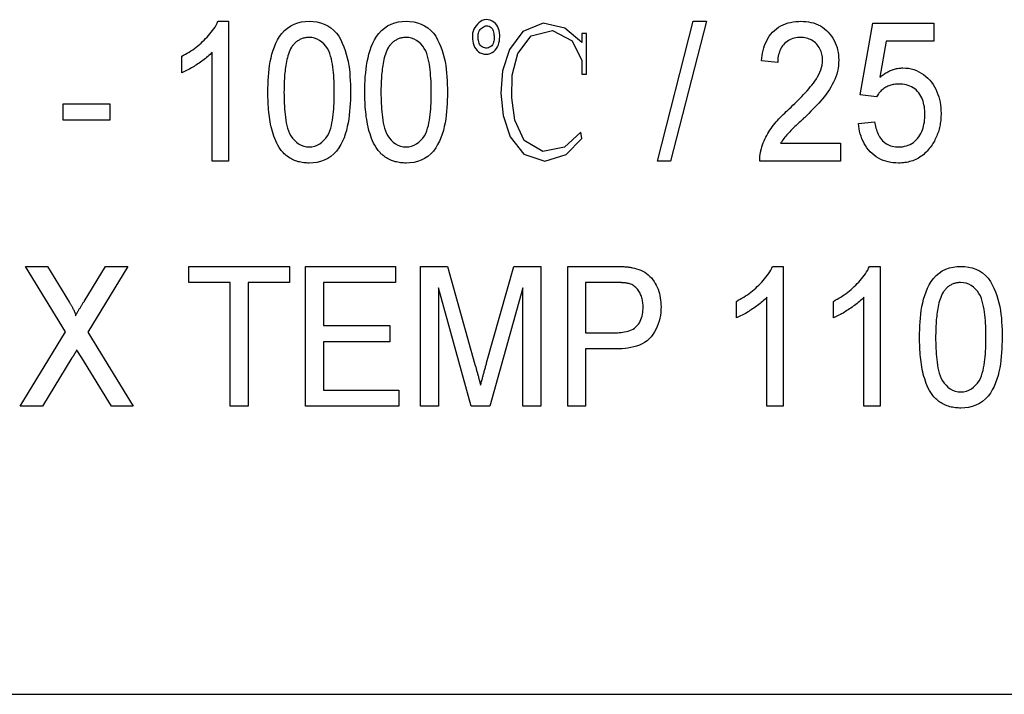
# Model space of a CAD drawing. Header units: millimetres. Extents: x 46 to 3733, y 68 to 351.
# Tile 5 of 12: x 323 to 334, y 326 to 333. Entities that reach past the tile are written whole.
import ezdxf

# ---------------------------------------------------------------- set-up
doc = ezdxf.new("R2010")
doc.units = ezdxf.units.MM
doc.layers.add('DETAIL', color=2, linetype='Continuous')

msp = doc.modelspace()

# ---------------------------------------------------------------- linework, layer by layer
at = {"layer": 'DETAIL'}
for p, q in [((325.282, 333.007), (325.393, 333.007)), ((325.393, 333.007), (325.393, 331.507)), ((329.989, 331.507), (330.374, 333.007)), ((330.514, 333.007), (330.13, 331.507)), ((330.374, 333.007), (330.514, 333.007)), ((332.163, 332.218), (332.297, 332.988)), ((332.297, 332.988), (332.951, 332.988)), ((332.951, 332.988), (332.951, 332.795)), ((329.231, 332.878), (329.18, 332.878)), ((329.18, 332.878), (329.18, 332.781)), ((329.231, 332.44), (329.231, 332.878)), ((332.44, 332.795), (332.372, 332.407)), ((332.951, 332.795), (332.44, 332.795)), ((324.893, 332.455), (324.893, 332.632)), ((325.22, 331.507), (325.22, 332.676)), ((329.18, 332.586), (329.18, 332.44)), ((331.278, 332.565), (331.105, 332.584)), ((329.18, 332.44), (329.231, 332.44)), ((332.336, 332.199), (332.163, 332.218)), ((323.624, 332.122), (324.124, 332.122)), ((323.624, 331.949), (323.624, 332.122)), ((324.124, 332.122), (324.124, 331.949)), ((324.124, 331.949), (323.624, 331.949)), ((332.143, 331.911), (332.316, 331.93)), ((331.309, 331.699), (331.951, 331.699)), ((331.951, 331.699), (331.951, 331.507)), ((325.393, 331.507), (325.22, 331.507)), ((330.13, 331.507), (329.989, 331.507)), ((331.951, 331.507), (331.086, 331.507)), ((323.65, 329.68), (323.22, 330.38)), ((323.22, 330.38), (323.454, 330.38)), ((323.454, 330.38), (323.693, 329.991)), ((323.847, 330.003), (324.076, 330.38)), ((324.316, 330.38), (323.887, 329.674)), ((324.076, 330.38), (324.316, 330.38)), ((324.97, 330.207), (324.97, 330.38)), ((324.97, 330.38), (326.047, 330.38)), ((326.047, 330.38), (326.047, 330.207)), ((326.22, 330.38), (327.182, 330.38)), ((326.22, 328.88), (326.22, 330.38)), ((327.182, 330.38), (327.182, 330.207)), ((327.451, 330.38), (327.739, 330.38)), ((327.451, 328.88), (327.451, 330.38)), ((327.739, 330.38), (328.035, 329.327)), ((328.16, 329.345), (328.452, 330.38)), ((328.452, 330.38), (328.739, 330.38)), ((328.739, 330.38), (328.739, 328.88)), ((329.028, 330.38), (329.522, 330.38)), ((329.028, 328.88), (329.028, 330.38)), ((331.224, 330.38), (331.336, 330.38)), ((331.336, 330.38), (331.336, 328.88)), ((332.263, 330.38), (332.374, 330.38)), ((332.374, 330.38), (332.374, 328.88)), ((325.413, 330.207), (324.97, 330.207)), ((325.413, 328.88), (325.413, 330.207)), ((326.047, 330.207), (325.605, 330.207)), ((325.605, 330.207), (325.605, 328.88)), ((327.182, 330.207), (326.413, 330.207)), ((326.413, 330.207), (326.413, 329.745)), ((327.995, 328.88), (327.643, 330.149)), ((327.643, 330.149), (327.643, 328.88)), ((328.547, 330.149), (328.195, 328.88)), ((328.547, 328.88), (328.547, 330.149)), ((329.22, 330.207), (329.22, 329.668)), ((329.538, 330.207), (329.22, 330.207)), ((331.163, 328.88), (331.163, 330.049)), ((332.201, 328.88), (332.201, 330.049)), ((330.836, 329.828), (330.836, 330.005)), ((331.874, 329.828), (331.874, 330.005)), ((326.413, 329.745), (327.124, 329.745)), ((327.124, 329.745), (327.124, 329.572)), ((323.163, 328.88), (323.65, 329.68)), ((323.887, 329.674), (324.374, 328.88)), ((329.22, 329.668), (329.542, 329.668)), ((327.124, 329.572), (326.413, 329.572)), ((326.413, 329.572), (326.413, 329.053)), ((323.822, 329.399), (323.77, 329.483)), ((329.549, 329.495), (329.22, 329.495)), ((329.22, 329.495), (329.22, 328.88)), ((323.718, 329.398), (323.403, 328.88)), ((324.14, 328.88), (323.822, 329.399)), ((326.413, 329.053), (327.22, 329.053)), ((327.22, 329.053), (327.22, 328.88)), ((323.403, 328.88), (323.163, 328.88)), ((324.374, 328.88), (324.14, 328.88)), ((325.605, 328.88), (325.413, 328.88)), ((327.22, 328.88), (326.22, 328.88)), ((327.643, 328.88), (327.451, 328.88)), ((328.195, 328.88), (327.995, 328.88)), ((328.739, 328.88), (328.547, 328.88)), ((329.22, 328.88), (329.028, 328.88)), ((331.336, 328.88), (331.163, 328.88)), ((332.374, 328.88), (332.201, 328.88)), ((369.817, 325.792), (315.124, 325.792))]:
    msp.add_line(p, q, dxfattribs=at)
at = {"layer": 'DETAIL', "flags": 128}
for points in [[(324.893, 332.632), (324.913, 332.643), (324.933, 332.654), (324.953, 332.666), (324.973, 332.678), (324.992, 332.69), (325.011, 332.703), (325.029, 332.716), (325.047, 332.73), (325.065, 332.745), (325.083, 332.759), (325.1, 332.774), (325.117, 332.79), (325.133, 332.806), (325.149, 332.822), (325.165, 332.838), (325.181, 332.855), (325.195, 332.873), (325.21, 332.891), (325.224, 332.909), (325.237, 332.927), (325.25, 332.946), (325.261, 332.966), (325.272, 332.986), (325.282, 333.007)], [(325.816, 332.247), (325.817, 332.288), (325.818, 332.329), (325.819, 332.371), (325.822, 332.412), (325.825, 332.453), (325.83, 332.494), (325.835, 332.535), (325.842, 332.576), (325.85, 332.616), (325.86, 332.656), (325.872, 332.696), (325.886, 332.735), (325.902, 332.773), (325.921, 332.809), (325.942, 332.845), (325.967, 332.878), (325.995, 332.908), (326.026, 332.935), (326.061, 332.958), (326.097, 332.977), (326.136, 332.99), (326.177, 333), (326.217, 333.005), (326.259, 333.007)], [(326.259, 333.007), (326.3, 333.005), (326.341, 333), (326.381, 332.99), (326.42, 332.976), (326.457, 332.958), (326.492, 332.936), (326.524, 332.909), (326.552, 332.879), (326.576, 332.846), (326.597, 332.81), (326.614, 332.772), (326.63, 332.734), (326.644, 332.695), (326.656, 332.656), (326.667, 332.616), (326.676, 332.576), (326.683, 332.535), (326.689, 332.494), (326.693, 332.453), (326.696, 332.412), (326.698, 332.371), (326.7, 332.329), (326.701, 332.288), (326.701, 332.247)], [(326.855, 332.247), (326.855, 332.288), (326.856, 332.329), (326.858, 332.371), (326.86, 332.412), (326.864, 332.453), (326.868, 332.494), (326.874, 332.535), (326.881, 332.576), (326.889, 332.616), (326.899, 332.656), (326.911, 332.696), (326.924, 332.735), (326.94, 332.773), (326.959, 332.809), (326.981, 332.845), (327.005, 332.878), (327.033, 332.908), (327.065, 332.935), (327.099, 332.958), (327.136, 332.977), (327.175, 332.99), (327.215, 333), (327.256, 333.005), (327.297, 333.007)], [(327.297, 333.007), (327.338, 333.005), (327.379, 333), (327.42, 332.99), (327.458, 332.976), (327.496, 332.958), (327.53, 332.936), (327.562, 332.909), (327.59, 332.879), (327.615, 332.846), (327.635, 332.81), (327.653, 332.772), (327.668, 332.734), (327.682, 332.695), (327.694, 332.656), (327.705, 332.616), (327.714, 332.576), (327.721, 332.535), (327.727, 332.494), (327.731, 332.453), (327.735, 332.412), (327.737, 332.371), (327.738, 332.329), (327.739, 332.288), (327.739, 332.247)], [(328.266, 332.716), (328.278, 332.735), (328.286, 332.755), (328.292, 332.776), (328.297, 332.797), (328.299, 332.819), (328.301, 332.841), (328.3, 332.863), (328.298, 332.885), (328.294, 332.907), (328.288, 332.928), (328.279, 332.948), (328.268, 332.967), (328.254, 332.984), (328.238, 332.998), (328.219, 333.01), (328.199, 333.018), (328.177, 333.023), (328.156, 333.025), (328.134, 333.022), (328.113, 333.015), (328.094, 333.004), (328.077, 332.99), (328.061, 332.975), (328.046, 332.959)], [(331.105, 332.584), (331.108, 332.612), (331.111, 332.639), (331.116, 332.667), (331.122, 332.694), (331.13, 332.721), (331.138, 332.747), (331.148, 332.773), (331.16, 332.799), (331.173, 332.823), (331.188, 332.847), (331.205, 332.869), (331.223, 332.89), (331.243, 332.91), (331.265, 332.927), (331.287, 332.943), (331.311, 332.958), (331.336, 332.97), (331.362, 332.981), (331.389, 332.989), (331.416, 332.996), (331.443, 333.001), (331.471, 333.004), (331.499, 333.006), (331.527, 333.007)], [(331.527, 333.007), (331.554, 333.006), (331.581, 333.004), (331.608, 333.001), (331.634, 332.996), (331.661, 332.989), (331.686, 332.98), (331.711, 332.97), (331.736, 332.957), (331.759, 332.943), (331.781, 332.927), (331.801, 332.909), (331.82, 332.89), (331.838, 332.87), (331.855, 332.848), (331.87, 332.826), (331.883, 332.802), (331.895, 332.778), (331.905, 332.753), (331.914, 332.727), (331.92, 332.701), (331.925, 332.674), (331.929, 332.647), (331.931, 332.62), (331.932, 332.593)], [(328.046, 332.959), (328.033, 332.942), (328.023, 332.922), (328.015, 332.902), (328.01, 332.88), (328.008, 332.858), (328.007, 332.836), (328.008, 332.814), (328.011, 332.793), (328.015, 332.771), (328.022, 332.75), (328.031, 332.73), (328.043, 332.712), (328.057, 332.695), (328.074, 332.681), (328.092, 332.669), (328.113, 332.661), (328.134, 332.656), (328.156, 332.655), (328.178, 332.656), (328.199, 332.662), (328.219, 332.671), (328.237, 332.683), (328.253, 332.698), (328.266, 332.716)], [(328.204, 332.736), (328.192, 332.729), (328.18, 332.723), (328.166, 332.72), (328.153, 332.72), (328.139, 332.722), (328.126, 332.726), (328.113, 332.732), (328.102, 332.739), (328.093, 332.749), (328.085, 332.761), (328.079, 332.773), (328.075, 332.786), (328.072, 332.8), (328.069, 332.813), (328.068, 332.827), (328.068, 332.841), (328.068, 332.854), (328.07, 332.868), (328.073, 332.881), (328.078, 332.894), (328.084, 332.907), (328.092, 332.918), (328.101, 332.929), (328.111, 332.938)], [(328.111, 332.938), (328.122, 332.946), (328.134, 332.953), (328.147, 332.958), (328.16, 332.96), (328.174, 332.959), (328.187, 332.955), (328.199, 332.948), (328.21, 332.939), (328.218, 332.929), (328.225, 332.917), (328.23, 332.904), (328.234, 332.891), (328.237, 332.877), (328.238, 332.863), (328.24, 332.85), (328.24, 332.836), (328.24, 332.822), (328.239, 332.809), (328.237, 332.795), (328.233, 332.782), (328.229, 332.769), (328.223, 332.756), (328.214, 332.745), (328.204, 332.736)], [(329.18, 332.781), (328.996, 332.935), (328.765, 332.988), (328.546, 332.898), (328.404, 332.705), (328.329, 332.477), (328.313, 332.237), (328.337, 331.997), (328.411, 331.769), (328.56, 331.582), (328.785, 331.509), (329.011, 331.58), (329.18, 331.75), (329.17, 331.82), (328.995, 331.658), (328.763, 331.612), (328.562, 331.731), (328.462, 331.949), (328.429, 332.187), (328.435, 332.428), (328.493, 332.661), (328.638, 332.85), (328.867, 332.909), (329.075, 332.799), (329.18, 332.586)], [(326.257, 332.834), (326.248, 332.834), (326.238, 332.833), (326.229, 332.832), (326.22, 332.831), (326.211, 332.829), (326.202, 332.827), (326.193, 332.825), (326.184, 332.822), (326.175, 332.819), (326.167, 332.815), (326.159, 332.811), (326.151, 332.806), (326.143, 332.802), (326.135, 332.797), (326.127, 332.791), (326.12, 332.786), (326.113, 332.78), (326.106, 332.773), (326.099, 332.767), (326.093, 332.76), (326.087, 332.753), (326.081, 332.746), (326.076, 332.738), (326.07, 332.731)], [(326.528, 332.247), (326.528, 332.277), (326.527, 332.307), (326.527, 332.337), (326.525, 332.367), (326.524, 332.397), (326.522, 332.427), (326.52, 332.457), (326.517, 332.487), (326.513, 332.516), (326.508, 332.546), (326.503, 332.576), (326.497, 332.605), (326.489, 332.634), (326.48, 332.662), (326.468, 332.69), (326.454, 332.716), (326.436, 332.741), (326.417, 332.764), (326.395, 332.784), (326.371, 332.802), (326.344, 332.816), (326.316, 332.826), (326.287, 332.832), (326.257, 332.834)], [(327.295, 332.834), (327.286, 332.834), (327.277, 332.833), (327.268, 332.832), (327.258, 332.831), (327.249, 332.829), (327.24, 332.827), (327.231, 332.825), (327.223, 332.822), (327.214, 332.819), (327.205, 332.815), (327.197, 332.811), (327.189, 332.806), (327.181, 332.802), (327.173, 332.797), (327.166, 332.791), (327.158, 332.786), (327.151, 332.78), (327.145, 332.773), (327.138, 332.767), (327.132, 332.76), (327.126, 332.753), (327.12, 332.746), (327.114, 332.738), (327.108, 332.731)], [(327.566, 332.247), (327.566, 332.277), (327.566, 332.307), (327.565, 332.337), (327.564, 332.367), (327.562, 332.397), (327.56, 332.427), (327.558, 332.457), (327.555, 332.487), (327.551, 332.516), (327.547, 332.546), (327.542, 332.576), (327.535, 332.605), (327.527, 332.634), (327.518, 332.662), (327.507, 332.69), (327.492, 332.716), (327.475, 332.741), (327.455, 332.764), (327.434, 332.784), (327.409, 332.802), (327.383, 332.816), (327.355, 332.826), (327.325, 332.832), (327.295, 332.834)], [(331.523, 332.834), (331.506, 332.833), (331.489, 332.832), (331.472, 332.83), (331.455, 332.826), (331.439, 332.822), (331.422, 332.816), (331.407, 332.809), (331.392, 332.8), (331.378, 332.791), (331.364, 332.78), (331.352, 332.769), (331.34, 332.756), (331.329, 332.743), (331.32, 332.729), (331.311, 332.714), (331.303, 332.698), (331.297, 332.682), (331.292, 332.666), (331.287, 332.65), (331.284, 332.633), (331.281, 332.616), (331.279, 332.599), (331.278, 332.582), (331.278, 332.565)], [(331.759, 332.592), (331.758, 332.608), (331.757, 332.623), (331.755, 332.639), (331.752, 332.654), (331.748, 332.67), (331.743, 332.685), (331.737, 332.699), (331.73, 332.713), (331.722, 332.727), (331.713, 332.74), (331.703, 332.753), (331.693, 332.764), (331.682, 332.775), (331.67, 332.786), (331.657, 332.795), (331.644, 332.804), (331.63, 332.811), (331.616, 332.817), (331.601, 332.823), (331.586, 332.827), (331.57, 332.83), (331.555, 332.832), (331.539, 332.833), (331.523, 332.834)], [(326.07, 332.731), (326.06, 332.713), (326.051, 332.694), (326.043, 332.675), (326.036, 332.656), (326.03, 332.636), (326.025, 332.616), (326.02, 332.596), (326.015, 332.576), (326.012, 332.556), (326.008, 332.535), (326.005, 332.515), (326.002, 332.495), (326, 332.474), (325.998, 332.453), (325.996, 332.433), (325.995, 332.412), (325.993, 332.392), (325.992, 332.371), (325.991, 332.35), (325.991, 332.33), (325.99, 332.309), (325.99, 332.289), (325.99, 332.268), (325.989, 332.247)], [(327.108, 332.731), (327.099, 332.713), (327.089, 332.694), (327.082, 332.675), (327.075, 332.656), (327.069, 332.636), (327.063, 332.616), (327.058, 332.596), (327.054, 332.576), (327.05, 332.556), (327.047, 332.535), (327.044, 332.515), (327.041, 332.495), (327.039, 332.474), (327.037, 332.453), (327.035, 332.433), (327.033, 332.412), (327.032, 332.392), (327.031, 332.371), (327.03, 332.35), (327.029, 332.33), (327.029, 332.309), (327.028, 332.289), (327.028, 332.268), (327.028, 332.247)], [(325.22, 332.676), (325.209, 332.664), (325.197, 332.652), (325.185, 332.641), (325.173, 332.63), (325.16, 332.619), (325.147, 332.609), (325.134, 332.598), (325.121, 332.588), (325.108, 332.579), (325.094, 332.569), (325.081, 332.56), (325.067, 332.55), (325.053, 332.541), (325.039, 332.532), (325.025, 332.524), (325.011, 332.515), (324.997, 332.507), (324.982, 332.498), (324.968, 332.49), (324.953, 332.483), (324.939, 332.475), (324.924, 332.468), (324.908, 332.461), (324.893, 332.455)], [(331.402, 332.069), (331.422, 332.088), (331.441, 332.107), (331.46, 332.125), (331.48, 332.145), (331.499, 332.164), (331.518, 332.183), (331.536, 332.202), (331.555, 332.222), (331.573, 332.242), (331.592, 332.262), (331.61, 332.282), (331.627, 332.303), (331.644, 332.324), (331.661, 332.345), (331.677, 332.367), (331.692, 332.389), (331.706, 332.412), (331.719, 332.436), (331.73, 332.461), (331.74, 332.486), (331.748, 332.512), (331.754, 332.538), (331.757, 332.565), (331.759, 332.592)], [(331.932, 332.593), (331.931, 332.562), (331.928, 332.532), (331.924, 332.501), (331.918, 332.471), (331.91, 332.441), (331.901, 332.412), (331.89, 332.383), (331.877, 332.355), (331.863, 332.328), (331.848, 332.301), (331.832, 332.275), (331.815, 332.25), (331.797, 332.225), (331.778, 332.2), (331.759, 332.177), (331.739, 332.153), (331.718, 332.131), (331.697, 332.108), (331.676, 332.086), (331.655, 332.064), (331.633, 332.042), (331.611, 332.02), (331.589, 331.999), (331.567, 331.977)], [(332.372, 332.407), (332.381, 332.414), (332.39, 332.421), (332.399, 332.428), (332.408, 332.435), (332.417, 332.441), (332.427, 332.448), (332.436, 332.454), (332.446, 332.459), (332.456, 332.465), (332.466, 332.47), (332.477, 332.475), (332.487, 332.479), (332.498, 332.484), (332.508, 332.488), (332.519, 332.491), (332.53, 332.495), (332.541, 332.497), (332.552, 332.5), (332.563, 332.502), (332.575, 332.504), (332.586, 332.505), (332.597, 332.506), (332.609, 332.507), (332.62, 332.507)], [(332.62, 332.507), (332.649, 332.506), (332.679, 332.503), (332.708, 332.497), (332.736, 332.489), (332.764, 332.479), (332.791, 332.467), (332.816, 332.452), (332.841, 332.436), (332.864, 332.417), (332.885, 332.397), (332.906, 332.376), (332.925, 332.353), (332.942, 332.329), (332.958, 332.304), (332.972, 332.278), (332.984, 332.252), (332.995, 332.224), (333.005, 332.196), (333.012, 332.168), (333.018, 332.139), (333.022, 332.11), (333.026, 332.08), (333.027, 332.051), (333.028, 332.021)], [(332.575, 332.334), (332.563, 332.333), (332.551, 332.333), (332.539, 332.332), (332.527, 332.331), (332.515, 332.329), (332.503, 332.327), (332.491, 332.324), (332.48, 332.32), (332.468, 332.316), (332.457, 332.312), (332.447, 332.306), (332.436, 332.301), (332.426, 332.294), (332.416, 332.287), (332.406, 332.28), (332.397, 332.273), (332.388, 332.265), (332.38, 332.256), (332.371, 332.247), (332.363, 332.238), (332.356, 332.229), (332.349, 332.219), (332.342, 332.209), (332.336, 332.199)], [(332.855, 332.01), (332.854, 332.03), (332.853, 332.051), (332.852, 332.071), (332.849, 332.091), (332.845, 332.111), (332.841, 332.131), (332.836, 332.15), (332.829, 332.17), (332.821, 332.188), (332.812, 332.206), (332.802, 332.224), (332.79, 332.241), (332.777, 332.256), (332.763, 332.271), (332.747, 332.284), (332.73, 332.295), (332.713, 332.305), (332.694, 332.313), (332.675, 332.32), (332.655, 332.325), (332.635, 332.329), (332.615, 332.332), (332.595, 332.333), (332.575, 332.334)], [(325.951, 331.632), (325.937, 331.655), (325.923, 331.678), (325.911, 331.701), (325.9, 331.725), (325.89, 331.75), (325.88, 331.775), (325.872, 331.8), (325.865, 331.826), (325.858, 331.851), (325.851, 331.877), (325.846, 331.903), (325.841, 331.929), (325.837, 331.955), (325.833, 331.982), (325.829, 332.008), (325.826, 332.034), (325.824, 332.061), (325.822, 332.087), (325.82, 332.114), (325.819, 332.14), (325.818, 332.167), (325.817, 332.194), (325.817, 332.22), (325.816, 332.247)], [(325.989, 332.247), (325.99, 332.217), (325.99, 332.188), (325.991, 332.158), (325.992, 332.128), (325.993, 332.098), (325.995, 332.068), (325.998, 332.038), (326.001, 332.009), (326.004, 331.979), (326.009, 331.949), (326.014, 331.92), (326.02, 331.891), (326.028, 331.862), (326.037, 331.833), (326.049, 331.806), (326.063, 331.779), (326.08, 331.755), (326.1, 331.732), (326.122, 331.712), (326.146, 331.694), (326.172, 331.679), (326.2, 331.669), (326.229, 331.663), (326.259, 331.661)], [(326.701, 332.247), (326.701, 332.205), (326.7, 332.164), (326.698, 332.123), (326.696, 332.082), (326.692, 332.041), (326.688, 332), (326.682, 331.959), (326.675, 331.918), (326.667, 331.878), (326.657, 331.838), (326.646, 331.798), (326.632, 331.759), (326.615, 331.721), (326.597, 331.685), (326.575, 331.649), (326.55, 331.616), (326.522, 331.586), (326.491, 331.559), (326.457, 331.536), (326.42, 331.518), (326.381, 331.504), (326.341, 331.495), (326.3, 331.489), (326.259, 331.488)], [(326.259, 331.661), (326.289, 331.663), (326.318, 331.669), (326.346, 331.68), (326.372, 331.694), (326.396, 331.712), (326.417, 331.733), (326.437, 331.755), (326.454, 331.78), (326.469, 331.806), (326.48, 331.833), (326.49, 331.862), (326.497, 331.891), (326.503, 331.92), (326.509, 331.949), (326.513, 331.979), (326.517, 332.009), (326.52, 332.038), (326.522, 332.068), (326.524, 332.098), (326.526, 332.128), (326.527, 332.158), (326.527, 332.188), (326.528, 332.217), (326.528, 332.247)], [(326.989, 331.632), (326.975, 331.655), (326.961, 331.678), (326.949, 331.701), (326.938, 331.725), (326.928, 331.75), (326.919, 331.775), (326.911, 331.8), (326.903, 331.826), (326.896, 331.851), (326.89, 331.877), (326.884, 331.903), (326.879, 331.929), (326.875, 331.955), (326.871, 331.982), (326.868, 332.008), (326.865, 332.034), (326.862, 332.061), (326.86, 332.087), (326.859, 332.114), (326.857, 332.14), (326.856, 332.167), (326.856, 332.194), (326.855, 332.22), (326.855, 332.247)], [(327.028, 332.247), (327.028, 332.217), (327.029, 332.188), (327.029, 332.158), (327.03, 332.128), (327.032, 332.098), (327.034, 332.068), (327.036, 332.038), (327.039, 332.009), (327.043, 331.979), (327.047, 331.949), (327.052, 331.92), (327.059, 331.891), (327.066, 331.862), (327.076, 331.833), (327.087, 331.806), (327.101, 331.779), (327.119, 331.755), (327.138, 331.732), (327.16, 331.712), (327.184, 331.694), (327.21, 331.679), (327.238, 331.669), (327.267, 331.663), (327.297, 331.661)], [(327.739, 332.247), (327.739, 332.205), (327.738, 332.164), (327.737, 332.123), (327.734, 332.082), (327.73, 332.041), (327.726, 332), (327.721, 331.959), (327.714, 331.918), (327.705, 331.878), (327.696, 331.838), (327.684, 331.798), (327.67, 331.759), (327.654, 331.721), (327.635, 331.685), (327.614, 331.649), (327.589, 331.616), (327.561, 331.586), (327.53, 331.559), (327.495, 331.536), (327.458, 331.518), (327.419, 331.504), (327.379, 331.495), (327.338, 331.489), (327.297, 331.488)], [(327.297, 331.661), (327.327, 331.663), (327.356, 331.669), (327.384, 331.68), (327.41, 331.694), (327.434, 331.712), (327.456, 331.733), (327.475, 331.755), (327.493, 331.78), (327.507, 331.806), (327.519, 331.833), (327.528, 331.862), (327.536, 331.891), (327.542, 331.92), (327.547, 331.949), (327.552, 331.979), (327.555, 332.009), (327.558, 332.038), (327.561, 332.068), (327.563, 332.098), (327.564, 332.128), (327.565, 332.158), (327.566, 332.188), (327.566, 332.217), (327.566, 332.247)], [(331.103, 331.64), (331.109, 331.661), (331.116, 331.682), (331.124, 331.703), (331.132, 331.724), (331.141, 331.744), (331.151, 331.764), (331.161, 331.783), (331.172, 331.803), (331.183, 331.822), (331.195, 331.841), (331.207, 331.859), (331.22, 331.877), (331.233, 331.894), (331.247, 331.912), (331.261, 331.929), (331.276, 331.945), (331.291, 331.961), (331.306, 331.977), (331.322, 331.993), (331.337, 332.009), (331.353, 332.024), (331.369, 332.039), (331.386, 332.054), (331.402, 332.069)], [(331.567, 331.977), (331.556, 331.967), (331.544, 331.956), (331.532, 331.945), (331.521, 331.934), (331.509, 331.923), (331.498, 331.912), (331.486, 331.901), (331.475, 331.89), (331.463, 331.879), (331.452, 331.868), (331.441, 331.857), (331.429, 331.846), (331.418, 331.835), (331.407, 331.824), (331.396, 331.812), (331.385, 331.801), (331.374, 331.789), (331.364, 331.777), (331.354, 331.765), (331.344, 331.752), (331.335, 331.739), (331.326, 331.726), (331.318, 331.713), (331.309, 331.699)], [(332.573, 331.661), (332.594, 331.662), (332.615, 331.663), (332.636, 331.667), (332.656, 331.672), (332.676, 331.678), (332.696, 331.687), (332.714, 331.697), (332.732, 331.709), (332.748, 331.722), (332.763, 331.737), (332.777, 331.752), (332.79, 331.769), (332.801, 331.787), (332.812, 331.806), (332.821, 331.825), (332.829, 331.844), (332.835, 331.864), (332.841, 331.884), (332.845, 331.905), (332.849, 331.926), (332.852, 331.947), (332.853, 331.968), (332.854, 331.989), (332.855, 332.01)], [(333.028, 332.021), (333.028, 332.006), (333.027, 331.99), (333.027, 331.975), (333.026, 331.959), (333.024, 331.944), (333.022, 331.928), (333.02, 331.913), (333.017, 331.898), (333.014, 331.882), (333.011, 331.867), (333.007, 331.852), (333.003, 331.837), (332.999, 331.822), (332.994, 331.807), (332.988, 331.793), (332.983, 331.778), (332.977, 331.764), (332.97, 331.75), (332.963, 331.736), (332.956, 331.722), (332.948, 331.709), (332.94, 331.696), (332.931, 331.683), (332.922, 331.67)], [(332.572, 331.488), (332.544, 331.489), (332.516, 331.491), (332.489, 331.494), (332.461, 331.5), (332.435, 331.507), (332.408, 331.516), (332.383, 331.527), (332.358, 331.54), (332.334, 331.555), (332.312, 331.571), (332.29, 331.589), (332.27, 331.608), (332.252, 331.629), (332.234, 331.651), (332.218, 331.674), (332.204, 331.698), (332.192, 331.723), (332.18, 331.748), (332.171, 331.774), (332.163, 331.801), (332.156, 331.828), (332.15, 331.855), (332.146, 331.883), (332.143, 331.911)], [(332.316, 331.93), (332.319, 331.913), (332.322, 331.896), (332.326, 331.879), (332.33, 331.863), (332.335, 331.846), (332.34, 331.83), (332.347, 331.814), (332.353, 331.798), (332.361, 331.783), (332.37, 331.768), (332.379, 331.754), (332.39, 331.74), (332.402, 331.727), (332.414, 331.715), (332.427, 331.705), (332.442, 331.695), (332.457, 331.686), (332.472, 331.679), (332.488, 331.673), (332.505, 331.669), (332.522, 331.665), (332.539, 331.663), (332.556, 331.661), (332.573, 331.661)], [(326.259, 331.488), (326.244, 331.488), (326.229, 331.489), (326.215, 331.49), (326.2, 331.491), (326.185, 331.493), (326.171, 331.496), (326.156, 331.499), (326.142, 331.502), (326.128, 331.507), (326.114, 331.511), (326.1, 331.516), (326.087, 331.522), (326.074, 331.529), (326.061, 331.536), (326.048, 331.543), (326.036, 331.551), (326.024, 331.56), (326.012, 331.569), (326.001, 331.578), (325.99, 331.588), (325.979, 331.599), (325.97, 331.61), (325.96, 331.621), (325.951, 331.632)], [(327.297, 331.488), (327.282, 331.488), (327.268, 331.489), (327.253, 331.49), (327.238, 331.491), (327.224, 331.493), (327.209, 331.496), (327.195, 331.499), (327.181, 331.502), (327.167, 331.507), (327.153, 331.511), (327.139, 331.516), (327.125, 331.522), (327.112, 331.529), (327.099, 331.536), (327.086, 331.543), (327.074, 331.551), (327.062, 331.56), (327.051, 331.569), (327.039, 331.578), (327.028, 331.588), (327.018, 331.599), (327.008, 331.61), (326.999, 331.621), (326.989, 331.632)], [(331.086, 331.507), (331.086, 331.513), (331.086, 331.518), (331.086, 331.524), (331.086, 331.529), (331.086, 331.535), (331.086, 331.541), (331.086, 331.546), (331.087, 331.552), (331.087, 331.558), (331.088, 331.563), (331.088, 331.569), (331.089, 331.574), (331.09, 331.58), (331.09, 331.585), (331.091, 331.591), (331.092, 331.597), (331.093, 331.602), (331.095, 331.608), (331.096, 331.613), (331.097, 331.619), (331.098, 331.624), (331.1, 331.629), (331.101, 331.635), (331.103, 331.64)], [(332.922, 331.67), (332.912, 331.656), (332.902, 331.643), (332.891, 331.629), (332.879, 331.616), (332.867, 331.604), (332.855, 331.592), (332.842, 331.581), (332.829, 331.57), (332.815, 331.56), (332.801, 331.55), (332.786, 331.541), (332.771, 331.533), (332.756, 331.526), (332.74, 331.519), (332.724, 331.513), (332.707, 331.507), (332.691, 331.503), (332.674, 331.498), (332.657, 331.495), (332.641, 331.492), (332.624, 331.49), (332.606, 331.489), (332.589, 331.488), (332.572, 331.488)], [(329.522, 330.38), (329.531, 330.38), (329.539, 330.38), (329.547, 330.38), (329.556, 330.38), (329.564, 330.38), (329.572, 330.379), (329.581, 330.379), (329.589, 330.379), (329.597, 330.379), (329.606, 330.378), (329.614, 330.378), (329.622, 330.377), (329.631, 330.377), (329.639, 330.376), (329.647, 330.376), (329.655, 330.375), (329.664, 330.374), (329.672, 330.374), (329.68, 330.373), (329.689, 330.371), (329.697, 330.37), (329.705, 330.369), (329.713, 330.367), (329.721, 330.366)], [(329.721, 330.366), (329.745, 330.361), (329.767, 330.355), (329.79, 330.347), (329.812, 330.338), (329.833, 330.328), (329.854, 330.317), (329.873, 330.304), (329.892, 330.289), (329.909, 330.273), (329.925, 330.256), (329.94, 330.237), (329.953, 330.218), (329.966, 330.198), (329.977, 330.177), (329.987, 330.156), (329.996, 330.134), (330.004, 330.112), (330.01, 330.089), (330.016, 330.066), (330.02, 330.043), (330.024, 330.019), (330.026, 329.996), (330.027, 329.972), (330.028, 329.949)], [(330.836, 330.005), (330.856, 330.016), (330.876, 330.027), (330.895, 330.039), (330.915, 330.051), (330.934, 330.063), (330.953, 330.076), (330.971, 330.09), (330.99, 330.103), (331.008, 330.118), (331.025, 330.132), (331.042, 330.147), (331.059, 330.163), (331.076, 330.179), (331.092, 330.195), (331.108, 330.211), (331.123, 330.228), (331.138, 330.246), (331.152, 330.264), (331.166, 330.282), (331.179, 330.3), (331.192, 330.32), (331.203, 330.339), (331.214, 330.359), (331.224, 330.38)], [(331.874, 330.005), (331.894, 330.016), (331.914, 330.027), (331.934, 330.039), (331.953, 330.051), (331.972, 330.063), (331.991, 330.076), (332.01, 330.09), (332.028, 330.103), (332.046, 330.118), (332.064, 330.132), (332.081, 330.147), (332.098, 330.163), (332.114, 330.179), (332.13, 330.195), (332.146, 330.211), (332.161, 330.228), (332.176, 330.246), (332.191, 330.264), (332.204, 330.282), (332.218, 330.3), (332.23, 330.32), (332.242, 330.339), (332.252, 330.359), (332.263, 330.38)], [(332.797, 329.62), (332.798, 329.661), (332.799, 329.702), (332.8, 329.744), (332.803, 329.785), (332.806, 329.826), (332.81, 329.867), (332.816, 329.908), (332.823, 329.949), (332.831, 329.989), (332.841, 330.029), (332.853, 330.069), (332.867, 330.108), (332.883, 330.146), (332.902, 330.182), (332.923, 330.218), (332.948, 330.251), (332.976, 330.281), (333.007, 330.308), (333.041, 330.331), (333.078, 330.35), (333.117, 330.363), (333.157, 330.373), (333.198, 330.378), (333.239, 330.38)], [(333.239, 330.38), (333.281, 330.378), (333.322, 330.373), (333.362, 330.363), (333.401, 330.349), (333.438, 330.331), (333.473, 330.309), (333.504, 330.282), (333.533, 330.252), (333.557, 330.219), (333.577, 330.183), (333.595, 330.145), (333.611, 330.107), (333.624, 330.068), (333.637, 330.029), (333.647, 329.989), (333.657, 329.949), (333.664, 329.908), (333.669, 329.867), (333.674, 329.826), (333.677, 329.785), (333.679, 329.744), (333.681, 329.702), (333.681, 329.661), (333.682, 329.62)], [(329.692, 330.194), (329.686, 330.195), (329.68, 330.197), (329.673, 330.198), (329.667, 330.199), (329.661, 330.2), (329.654, 330.201), (329.648, 330.202), (329.642, 330.203), (329.635, 330.203), (329.629, 330.204), (329.622, 330.204), (329.616, 330.205), (329.609, 330.205), (329.603, 330.206), (329.597, 330.206), (329.59, 330.206), (329.584, 330.206), (329.577, 330.206), (329.571, 330.207), (329.564, 330.207), (329.558, 330.207), (329.551, 330.207), (329.545, 330.207), (329.538, 330.207)], [(329.836, 329.943), (329.835, 329.956), (329.835, 329.968), (329.834, 329.981), (329.833, 329.994), (329.831, 330.007), (329.828, 330.019), (329.825, 330.032), (329.822, 330.044), (329.818, 330.057), (329.814, 330.069), (329.809, 330.08), (329.803, 330.092), (329.797, 330.103), (329.79, 330.114), (329.783, 330.125), (329.775, 330.135), (329.767, 330.145), (329.758, 330.154), (329.748, 330.162), (329.738, 330.17), (329.727, 330.177), (329.716, 330.184), (329.704, 330.189), (329.692, 330.194)], [(333.238, 330.207), (333.228, 330.207), (333.219, 330.206), (333.21, 330.205), (333.201, 330.204), (333.192, 330.203), (333.183, 330.2), (333.174, 330.198), (333.165, 330.195), (333.156, 330.192), (333.148, 330.188), (333.139, 330.184), (333.131, 330.18), (333.123, 330.175), (333.116, 330.17), (333.108, 330.164), (333.101, 330.159), (333.094, 330.153), (333.087, 330.146), (333.08, 330.14), (333.074, 330.133), (333.068, 330.126), (333.062, 330.119), (333.056, 330.112), (333.051, 330.104)], [(333.509, 329.62), (333.508, 329.65), (333.508, 329.68), (333.507, 329.71), (333.506, 329.74), (333.505, 329.77), (333.503, 329.8), (333.5, 329.83), (333.497, 329.86), (333.494, 329.89), (333.489, 329.919), (333.484, 329.949), (333.477, 329.978), (333.47, 330.007), (333.46, 330.035), (333.449, 330.063), (333.434, 330.089), (333.417, 330.114), (333.398, 330.137), (333.376, 330.157), (333.352, 330.175), (333.325, 330.189), (333.297, 330.199), (333.268, 330.205), (333.238, 330.207)], [(331.163, 330.049), (331.151, 330.037), (331.139, 330.025), (331.127, 330.014), (331.115, 330.003), (331.102, 329.992), (331.089, 329.982), (331.076, 329.972), (331.063, 329.962), (331.05, 329.952), (331.037, 329.942), (331.023, 329.933), (331.009, 329.924), (330.995, 329.914), (330.981, 329.906), (330.967, 329.897), (330.953, 329.888), (330.939, 329.88), (330.925, 329.871), (330.91, 329.863), (330.896, 329.856), (330.881, 329.848), (330.866, 329.841), (330.851, 329.834), (330.836, 329.828)], [(332.201, 330.049), (332.189, 330.037), (332.178, 330.025), (332.166, 330.014), (332.153, 330.003), (332.141, 329.992), (332.128, 329.982), (332.115, 329.972), (332.102, 329.962), (332.088, 329.952), (332.075, 329.942), (332.061, 329.933), (332.048, 329.924), (332.034, 329.914), (332.02, 329.906), (332.006, 329.897), (331.992, 329.888), (331.978, 329.88), (331.963, 329.871), (331.949, 329.863), (331.934, 329.856), (331.919, 329.848), (331.904, 329.841), (331.889, 329.834), (331.874, 329.828)], [(333.051, 330.104), (333.041, 330.086), (333.032, 330.068), (333.024, 330.048), (333.017, 330.029), (333.011, 330.009), (333.005, 329.989), (333.001, 329.969), (332.996, 329.949), (332.992, 329.929), (332.989, 329.908), (332.986, 329.888), (332.983, 329.868), (332.981, 329.847), (332.979, 329.827), (332.977, 329.806), (332.976, 329.785), (332.974, 329.765), (332.973, 329.744), (332.972, 329.724), (332.971, 329.703), (332.971, 329.682), (332.971, 329.662), (332.97, 329.641), (332.97, 329.62)], [(323.693, 329.991), (323.696, 329.985), (323.699, 329.98), (323.703, 329.974), (323.706, 329.968), (323.709, 329.963), (323.713, 329.957), (323.716, 329.952), (323.719, 329.946), (323.722, 329.94), (323.725, 329.935), (323.728, 329.929), (323.732, 329.923), (323.734, 329.918), (323.737, 329.912), (323.74, 329.906), (323.743, 329.9), (323.745, 329.894), (323.748, 329.888), (323.75, 329.882), (323.752, 329.876), (323.754, 329.87), (323.756, 329.864), (323.756, 329.857), (323.754, 329.851)], [(323.754, 329.851), (323.758, 329.857), (323.762, 329.864), (323.765, 329.87), (323.769, 329.876), (323.773, 329.883), (323.777, 329.889), (323.781, 329.895), (323.785, 329.902), (323.789, 329.908), (323.793, 329.914), (323.796, 329.921), (323.8, 329.927), (323.804, 329.933), (323.808, 329.94), (323.812, 329.946), (323.816, 329.952), (323.82, 329.959), (323.824, 329.965), (323.827, 329.971), (323.831, 329.978), (323.835, 329.984), (323.839, 329.991), (323.843, 329.997), (323.847, 330.003)], [(329.542, 329.668), (329.561, 329.669), (329.581, 329.67), (329.6, 329.671), (329.619, 329.673), (329.638, 329.677), (329.657, 329.681), (329.675, 329.686), (329.694, 329.692), (329.711, 329.7), (329.728, 329.708), (329.744, 329.719), (329.759, 329.731), (329.773, 329.745), (329.785, 329.76), (329.796, 329.776), (329.805, 329.793), (329.813, 329.811), (329.819, 329.829), (329.825, 329.847), (329.829, 329.866), (329.832, 329.885), (329.834, 329.904), (329.835, 329.924), (329.836, 329.943)], [(330.028, 329.949), (330.027, 329.917), (330.025, 329.886), (330.021, 329.855), (330.015, 329.824), (330.008, 329.793), (329.998, 329.763), (329.987, 329.734), (329.974, 329.705), (329.959, 329.677), (329.942, 329.651), (329.923, 329.626), (329.902, 329.602), (329.878, 329.581), (329.852, 329.563), (329.825, 329.548), (329.796, 329.535), (329.766, 329.524), (329.736, 329.516), (329.705, 329.509), (329.674, 329.504), (329.643, 329.5), (329.612, 329.497), (329.58, 329.496), (329.549, 329.495)], [(332.931, 329.005), (332.917, 329.028), (332.904, 329.051), (332.891, 329.074), (332.88, 329.098), (332.87, 329.123), (332.861, 329.148), (332.853, 329.173), (332.845, 329.199), (332.838, 329.224), (332.832, 329.25), (332.827, 329.276), (332.822, 329.302), (332.817, 329.328), (332.814, 329.355), (332.81, 329.381), (332.807, 329.408), (332.805, 329.434), (332.803, 329.46), (332.801, 329.487), (332.799, 329.514), (332.799, 329.54), (332.798, 329.567), (332.797, 329.593), (332.797, 329.62)], [(332.97, 329.62), (332.97, 329.59), (332.971, 329.561), (332.972, 329.531), (332.973, 329.501), (332.974, 329.471), (332.976, 329.441), (332.978, 329.411), (332.981, 329.382), (332.985, 329.352), (332.989, 329.322), (332.995, 329.293), (333.001, 329.264), (333.009, 329.235), (333.018, 329.206), (333.029, 329.179), (333.044, 329.153), (333.061, 329.128), (333.081, 329.106), (333.102, 329.085), (333.126, 329.067), (333.152, 329.052), (333.18, 329.042), (333.21, 329.036), (333.239, 329.034)], [(333.682, 329.62), (333.681, 329.579), (333.68, 329.537), (333.679, 329.496), (333.676, 329.455), (333.673, 329.414), (333.668, 329.373), (333.663, 329.332), (333.656, 329.291), (333.648, 329.251), (333.638, 329.211), (333.626, 329.171), (333.612, 329.132), (333.596, 329.094), (333.577, 329.058), (333.556, 329.022), (333.531, 328.989), (333.503, 328.959), (333.472, 328.932), (333.438, 328.909), (333.401, 328.891), (333.362, 328.877), (333.322, 328.868), (333.281, 328.862), (333.239, 328.861)], [(333.239, 329.034), (333.269, 329.036), (333.299, 329.042), (333.326, 329.053), (333.353, 329.067), (333.377, 329.085), (333.398, 329.106), (333.418, 329.128), (333.435, 329.153), (333.449, 329.179), (333.461, 329.206), (333.47, 329.235), (333.478, 329.264), (333.484, 329.293), (333.489, 329.322), (333.494, 329.352), (333.498, 329.382), (333.501, 329.411), (333.503, 329.441), (333.505, 329.471), (333.506, 329.501), (333.507, 329.531), (333.508, 329.561), (333.508, 329.59), (333.509, 329.62)], [(323.77, 329.483), (323.768, 329.48), (323.766, 329.476), (323.764, 329.472), (323.761, 329.469), (323.759, 329.465), (323.757, 329.462), (323.755, 329.458), (323.753, 329.455), (323.751, 329.451), (323.749, 329.448), (323.746, 329.444), (323.744, 329.441), (323.742, 329.437), (323.74, 329.433), (323.738, 329.43), (323.736, 329.426), (323.734, 329.423), (323.731, 329.419), (323.729, 329.416), (323.727, 329.412), (323.725, 329.409), (323.723, 329.405), (323.721, 329.402), (323.718, 329.398)], [(328.035, 329.327), (328.038, 329.318), (328.041, 329.309), (328.043, 329.3), (328.046, 329.291), (328.048, 329.282), (328.051, 329.272), (328.053, 329.263), (328.056, 329.254), (328.058, 329.245), (328.061, 329.236), (328.063, 329.227), (328.066, 329.217), (328.068, 329.208), (328.071, 329.199), (328.073, 329.19), (328.076, 329.181), (328.078, 329.171), (328.081, 329.162), (328.083, 329.153), (328.086, 329.144), (328.088, 329.135), (328.09, 329.126), (328.093, 329.116), (328.095, 329.107)], [(328.095, 329.107), (328.098, 329.117), (328.1, 329.127), (328.103, 329.137), (328.105, 329.147), (328.108, 329.157), (328.111, 329.167), (328.114, 329.177), (328.116, 329.187), (328.119, 329.197), (328.122, 329.207), (328.124, 329.217), (328.127, 329.226), (328.13, 329.236), (328.133, 329.246), (328.135, 329.256), (328.138, 329.266), (328.141, 329.276), (328.143, 329.286), (328.146, 329.296), (328.149, 329.306), (328.152, 329.316), (328.155, 329.326), (328.157, 329.336), (328.16, 329.345)], [(333.239, 328.861), (333.225, 328.861), (333.21, 328.862), (333.195, 328.863), (333.181, 328.864), (333.166, 328.866), (333.152, 328.869), (333.137, 328.872), (333.123, 328.876), (333.109, 328.88), (333.095, 328.884), (333.081, 328.89), (333.068, 328.895), (333.054, 328.902), (333.041, 328.909), (333.029, 328.916), (333.016, 328.924), (333.005, 328.933), (332.993, 328.942), (332.982, 328.952), (332.971, 328.961), (332.96, 328.972), (332.95, 328.983), (332.941, 328.994), (332.931, 329.005)]]:
    msp.add_lwpolyline(points, dxfattribs=at)

doc.saveas('drawing.dxf')
